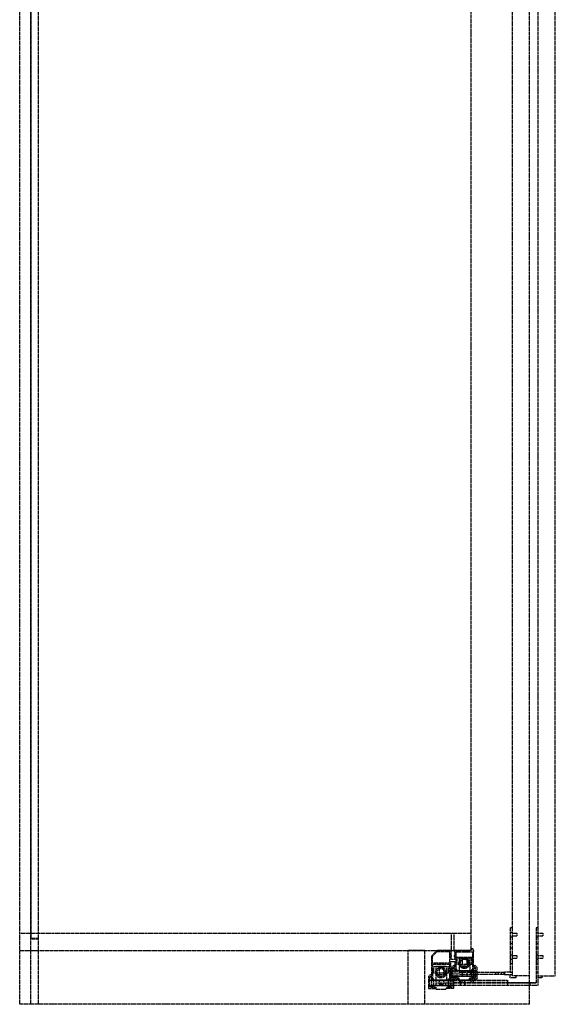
# Model space of a CAD drawing. Header units: millimetres. Extents: x -599 to 0, y 0 to 2202.
# Tile 1 of 2: x -599 to 0, y 0 to 1101. Entities that reach past the tile are written whole.
import ezdxf

# ---------------------------------------------------------------- set-up
doc = ezdxf.new("R2010")
doc.units = ezdxf.units.MM
doc.header["$LTSCALE"] = 10
doc.linetypes.add('ALLCAD_Strich', pattern=[0.2, 0.15, -0.05])
doc.layers.add('BESCH_KONT_sich_schn_seit_2d', color=160, linetype='Continuous')

msp = doc.modelspace()

# ---------------------------------------------------------------- linework, layer by layer
at = {"layer": 'BESCH_KONT_sich_schn_seit_2d', "linetype": 'ALLCAD_Strich', "extrusion": (-1.09476e-47, 1, -2.22045e-16)}
for p, q in [((-599, 0), (-599, 2100)), ((-586.4, 0), (-586.4, 2100)), ((-578, 0), (-578, 2100)), ((-29, 0), (-29, 2100)), ((-586, 73.5), (-586, 2086.5)), ((-48, 32), (-48, 2080)), ((-19, 32), (-19, 2080)), ((0, 32), (0, 2080)), ((-94, 79), (-94, 2040)), ((-586.4, 79), (-599, 79)), ((-578, 79), (-586.4, 79)), ((-94, 79), (-578, 79)), ((-116, 60), (-116, 79)), ((-113, 60), (-113, 79)), ((-94, 60), (-94, 79)), ((-50.5, 85.5), (-50.5, 36)), ((-48, 85.5), (-50.5, 85.5)), ((-50.5, 80.5), (-48, 80.5)), ((-48, 79.5), (-43, 79.5)), ((-43, 79.5), (-43, 76.5)), ((-21.5, 85.5), (-21.5, 24)), ((-19, 85.5), (-21.5, 85.5)), ((-21.5, 80.5), (-19, 80.5)), ((-19, 79.5), (-14, 79.5)), ((-14, 79.5), (-14, 76.5)), ((-578, 73), (-586.4, 73)), ((-578, 73.5), (-586, 73.5)), ((-50.5, 75.5), (-48, 75.5)), ((-50.5, 68), (-48, 68)), ((-48, 76.5), (-43, 76.5)), ((-21.5, 75.5), (-19, 75.5)), ((-21.5, 68), (-19, 68)), ((-19, 76.5), (-14, 76.5)), ((-599, 60), (-94, 60)), ((-146, 60), (-165, 60)), ((-165, 60), (-165, 0)), ((-146, 0), (-146, 60)), ((-132.5, 60), (-138.5, 54)), ((-137.5, 53.6), (-132.1, 59)), ((-116, 60), (-132.5, 60)), ((-132.1, 59), (-118.5, 59)), ((-118.5, 59), (-118.5, 46)), ((-116.5, 59), (-116, 59)), ((-116.5, 54.5), (-116.5, 59)), ((-116, 59), (-116, 60)), ((-113, 60), (-113, 59)), ((-94, 60), (-113, 60)), ((-113, 59), (-112.5, 59)), ((-112.5, 59), (-112.5, 54.5)), ((-111, 58.5), (-92.5, 58.5)), ((-111, 39.5), (-111, 58.5)), ((-94, 62), (-94, 60)), ((-92, 62), (-94, 62)), ((-92.5, 58.5), (-92.5, 39.5)), ((-92, 60), (-92, 62)), ((-91, 60), (-92, 60)), ((-91.5, 59), (-91, 59)), ((-91.5, 41.5), (-91.5, 59)), ((-91, 59), (-91, 60)), ((-50.5, 63), (-48, 63)), ((-50.5, 55.5), (-48, 55.5)), ((-21.5, 63), (-19, 63)), ((-21.5, 55.5), (-19, 55.5)), ((-138.5, 54), (-138.5, 31)), ((-137.5, 46), (-137.5, 53.6)), ((-118.5, 46), (-137.5, 46)), ((-137, 45), (-118.5, 45)), ((-137, 29), (-137, 45)), ((-118.5, 45), (-118.5, 29)), ((-117, 48), (-112.5, 48)), ((-117, 31), (-117, 48)), ((-116, 54.5), (-116.5, 54.5)), ((-116.5, 50), (-116.5, 53.5)), ((-116.5, 53.5), (-116, 53.5)), ((-116.5, 50), (-116.5, 50)), ((-116.5, 50), (-116.5, 50)), ((-112.5, 50), (-116.5, 50)), ((-116.5, 50), (-116.5, 50)), ((-116.5, 50), (-116.5, 50)), ((-116.5, 50), (-116.5, 50)), ((-116.5, 50), (-116.5, 50)), ((-116.5, 50), (-116.5, 50)), ((-116.5, 50), (-116.5, 50)), ((-116.5, 50), (-116.5, 50)), ((-116.5, 50), (-116.5, 50)), ((-116.5, 50), (-116.5, 50)), ((-116.5, 50), (-116.5, 50)), ((-116.5, 50), (-116.5, 50)), ((-116.5, 50), (-116.5, 50)), ((-116.5, 50), (-116.5, 50)), ((-116.5, 50), (-116.5, 50)), ((-116.5, 50), (-116.5, 50)), ((-116.5, 50), (-116.5, 50)), ((-116.5, 50), (-116.5, 50)), ((-116, 53.5), (-116, 54.5)), ((-113, 54.5), (-113, 53.5)), ((-112.5, 54.5), (-113, 54.5)), ((-113, 53.5), (-112.5, 53.5)), ((-112.5, 53.5), (-112.5, 50)), ((-112.5, 48), (-112.5, 41.5)), ((-92.5, 52.5), (-111, 52.5)), ((-93.3, 51.5), (-109.7, 51.5)), ((-109.7, 44.5), (-109.7, 51.5)), ((-93.3, 44.5), (-109.7, 44.5)), ((-107.5, 52), (-107.5, 36)), ((-107.5, 52), (-95.5, 52)), ((-104, 51.5), (-104, 43)), ((-99, 51.5), (-99, 43)), ((-95.5, 52), (-95.5, 36)), ((-93.3, 44.5), (-93.3, 51.5)), ((-50.5, 50.5), (-48, 50.5)), ((-50.5, 45.5), (-48, 45.5)), ((-48, 54.5), (-43, 54.5)), ((-48, 51.5), (-43, 51.5)), ((-43, 54.5), (-43, 51.5)), ((-21.5, 50.5), (-19, 50.5)), ((-21.5, 45.5), (-19, 45.5)), ((-19, 54.5), (-14, 54.5)), ((-19, 51.5), (-14, 51.5)), ((-14, 54.5), (-14, 51.5)), ((-139.6, 33.1), (-141.8, 31)), ((-138.5, 32.1), (-139.6, 33.1)), ((-118.5, 42), (-137, 42)), ((-135.8, 35), (-135.8, 42)), ((-119.3, 35), (-135.8, 35)), ((-133.5, 42.5), (-133.5, 26.5)), ((-133.5, 42.5), (-121.5, 42.5)), ((-133.5, 33.5), (-121.5, 33.5)), ((-130, 42), (-130, 33.5)), ((-125, 42), (-125, 33.5)), ((-121.5, 42.5), (-121.5, 26.5)), ((-119.3, 35), (-119.3, 42)), ((-115.9, 33.1), (-117, 32.1)), ((-115.9, 33.1), (-113.8, 31)), ((-113.6, 43.6), (-115.8, 41.5)), ((-115.8, 41.5), (-115.8, 28)), ((-115.8, 37.5), (-114.3, 37.5)), ((-115.8, 37.5), (-93.3, 37.5)), ((-114.3, 40.9), (-112.5, 42.6)), ((-114.3, 29.5), (-114.3, 40.9)), ((-112.5, 42.6), (-113.6, 43.6)), ((-113.5, 41.5), (-113.5, 39.5)), ((-112.5, 41.5), (-113.5, 41.5)), ((-113.5, 39.5), (-111, 39.5)), ((-112.3, 39.5), (-112.3, 29.5)), ((-110.3, 39), (-112.3, 39)), ((-93.3, 37.5), (-112.3, 37.5)), ((-110.3, 39), (-112.3, 39)), ((-111, 39.5), (-111, 39.5)), ((-111, 39.5), (-111, 39.5)), ((-111, 39.5), (-111, 39.5)), ((-111, 39.5), (-111, 39.5)), ((-111, 39.5), (-111, 39.5)), ((-111, 39.5), (-111, 39.5)), ((-111, 39.5), (-111, 39.5)), ((-111, 39.5), (-111, 39.5)), ((-111, 39.5), (-111, 39.5)), ((-111, 39.5), (-111, 39.5)), ((-111, 39.5), (-111, 39.5)), ((-111, 39.5), (-111, 39.5)), ((-111, 39.5), (-111, 39.5)), ((-111, 39.5), (-111, 39.5)), ((-111, 39.5), (-111, 39.5)), ((-111, 39.5), (-111, 39.5)), ((-111, 39.5), (-111, 39.5)), ((-110.3, 39), (-110.3, 34.5)), ((-110.3, 34.5), (-110.3, 30)), ((-110.3, 39), (-110.3, 34.5)), ((-110.3, 34.5), (-110.3, 30)), ((-107.5, 43), (-95.5, 43)), ((-107.5, 36), (-95.5, 36)), ((-107.5, 36), (-95, 36)), ((-107.5, 33.5), (-107.5, 36)), ((-95, 33.5), (-107.5, 33.5)), ((-104, 36), (-104, 32)), ((-104, 36), (-104, 33.5)), ((-99, 36), (-99, 32)), ((-99, 36), (-99, 33.5)), ((-95.5, 43), (-95.5, 43)), ((-95.5, 43), (-95.5, 43)), ((-95.5, 43), (-95.5, 43)), ((-95.5, 43), (-95.5, 43)), ((-95.5, 43), (-95.5, 43)), ((-95.5, 43), (-95.5, 43)), ((-95.5, 43), (-95.5, 43)), ((-95.5, 43), (-95.5, 43)), ((-95.5, 43), (-95.5, 43)), ((-95.5, 43), (-95.5, 43)), ((-95.5, 43), (-95.5, 43)), ((-95.5, 43), (-95.5, 43)), ((-95.5, 43), (-95.5, 43)), ((-95.5, 43), (-95.5, 43)), ((-95.5, 43), (-95.5, 43)), ((-95.5, 43), (-95.5, 43)), ((-95.5, 43), (-95.5, 43)), ((-95.5, 43), (-95.5, 43)), ((-95.5, 43), (-95.5, 43)), ((-95.5, 43), (-95.5, 43)), ((-95.5, 43), (-95.5, 43)), ((-95.5, 43), (-95.5, 43)), ((-95.5, 43), (-95.5, 43)), ((-95, 36), (-57, 36)), ((-95, 36), (-95, 33.5)), ((-57, 33.5), (-95, 33.5)), ((-93.3, 30), (-93.3, 39)), ((-93.3, 39), (-91.3, 39)), ((-93.3, 30), (-93.3, 39)), ((-93.3, 39), (-91.3, 39)), ((-93.3, 37.5), (-91.3, 37.5)), ((-87.8, 37.5), (-93.3, 37.5)), ((-92.5, 39.5), (-90.5, 39.5)), ((-92.5, 39.5), (-92.5, 39.5)), ((-92.5, 39.5), (-92.5, 39.5)), ((-92.5, 39.5), (-92.5, 39.5)), ((-92.5, 39.5), (-92.5, 39.5)), ((-92.5, 39.5), (-92.5, 39.5)), ((-92.5, 39.5), (-92.5, 39.5)), ((-92.5, 39.5), (-92.5, 39.5)), ((-92.5, 39.5), (-92.5, 39.5)), ((-92.5, 39.5), (-92.5, 39.5)), ((-92.5, 39.5), (-92.5, 39.5)), ((-92.5, 39.5), (-92.5, 39.5)), ((-92.5, 39.5), (-92.5, 39.5)), ((-92.5, 39.5), (-92.5, 39.5)), ((-92.5, 39.5), (-92.5, 39.5)), ((-92.5, 39.5), (-92.5, 39.5)), ((-92.5, 39.5), (-92.5, 39.5)), ((-92.5, 39.5), (-92.5, 39.5)), ((-90.5, 41.5), (-91.5, 41.5)), ((-91.3, 29.5), (-91.3, 39.5)), ((-89.9, 43.6), (-91, 42.6)), ((-89.3, 40.9), (-91, 42.6)), ((-90.5, 39.5), (-90.5, 41.5)), ((-89.9, 43.6), (-87.8, 41.5)), ((-89.3, 29.5), (-89.3, 40.9)), ((-87.8, 37.5), (-89.3, 37.5)), ((-87.8, 41.5), (-87.8, 28)), ((-67, 36), (-67, 33.5)), ((-64, 36), (-64, 33.5)), ((-60.5, 36), (-60.5, 33.5)), ((-57.5, 36), (-57.5, 33.5)), ((-50.5, 36), (-57, 36)), ((-57, 36), (-57, 33.5)), ((-57, 33.5), (-48, 33.5)), ((-50.5, 36), (-48, 36)), ((-50.5, 29.5), (-50.5, 33.5)), ((-21.5, 36), (-19, 36)), ((-141.8, 31), (-141.8, 17.5)), ((-141.8, 27), (-140.3, 27)), ((-141.8, 27), (-119.3, 27)), ((-140.3, 30.4), (-138.5, 32.1)), ((-140.3, 19), (-140.3, 30.4)), ((-139, 31), (-139, 29)), ((-138.5, 31), (-139, 31)), ((-139, 29), (-137, 29)), ((-138.3, 29), (-138.3, 19)), ((-136.3, 28.5), (-138.3, 28.5)), ((-119.3, 27), (-138.3, 27)), ((-136.3, 28.5), (-138.3, 28.5)), ((-137, 29), (-137, 29)), ((-137, 29), (-137, 29)), ((-137, 29), (-137, 29)), ((-137, 29), (-137, 29)), ((-137, 29), (-137, 29)), ((-137, 29), (-137, 29)), ((-137, 29), (-137, 29)), ((-137, 29), (-137, 29)), ((-137, 29), (-137, 29)), ((-137, 29), (-137, 29)), ((-137, 29), (-137, 29)), ((-137, 29), (-137, 29)), ((-137, 29), (-137, 29)), ((-137, 29), (-137, 29)), ((-137, 29), (-137, 29)), ((-137, 29), (-137, 29)), ((-137, 29), (-137, 29)), ((-136.3, 28.5), (-136.3, 24)), ((-136.3, 24), (-136.3, 19.5)), ((-136.3, 28.5), (-136.3, 24)), ((-136.3, 24), (-136.3, 19.5)), ((-133.5, 26.5), (-53.5, 26.5)), ((-133.5, 26.5), (-133.5, 21.5)), ((-133.5, 24), (-53.5, 24)), ((-130, 26.5), (-130, 24)), ((-130, 26.5), (-130, 22.5)), ((-130, 22.5), (-125, 22.5)), ((-125, 26.5), (-125, 24)), ((-125, 26.5), (-125, 22.5)), ((-122.5, 21.5), (-122.5, 24)), ((-119.3, 19.5), (-119.3, 28.5)), ((-119.3, 28.5), (-117.3, 28.5)), ((-119.3, 19.5), (-119.3, 28.5)), ((-119.3, 28.5), (-117.3, 28.5)), ((-119.3, 27), (-117.3, 27)), ((-113.8, 27), (-119.3, 27)), ((-118.5, 29), (-116.5, 29)), ((-118.5, 29), (-118.5, 29)), ((-118.5, 29), (-118.5, 29)), ((-118.5, 29), (-118.5, 29)), ((-118.5, 29), (-118.5, 29)), ((-118.5, 29), (-118.5, 29)), ((-118.5, 29), (-118.5, 29)), ((-118.5, 29), (-118.5, 29)), ((-118.5, 29), (-118.5, 29)), ((-118.5, 29), (-118.5, 29)), ((-118.5, 29), (-118.5, 29)), ((-118.5, 29), (-118.5, 29)), ((-118.5, 29), (-118.5, 29)), ((-118.5, 29), (-118.5, 29)), ((-118.5, 29), (-118.5, 29)), ((-118.5, 29), (-118.5, 29)), ((-118.5, 29), (-118.5, 29)), ((-118.5, 29), (-118.5, 29)), ((-117.3, 19), (-117.3, 29)), ((-115.3, 30.4), (-117, 32.1)), ((-116.5, 31), (-117, 31)), ((-116.5, 29), (-116.5, 31)), ((-115.8, 31.5), (-114.3, 31.5)), ((-115.8, 31.5), (-93.3, 31.5)), ((-115.8, 28), (-107.8, 28)), ((-115.3, 19), (-115.3, 30.4)), ((-113.8, 27), (-115.3, 27)), ((-112.3, 29.5), (-114.3, 29.5)), ((-113.8, 31), (-113.8, 17.5)), ((-113.5, 27), (-53.5, 27)), ((-113.5, 26.5), (-113.5, 27)), ((-113.5, 24.5), (-53.5, 24.5)), ((-113.5, 24), (-113.5, 24.5)), ((-93.3, 31.5), (-112.3, 31.5)), ((-110.3, 30), (-112.3, 30)), ((-112.3, 29.5), (-107.8, 29.5)), ((-110.3, 30), (-112.3, 30)), ((-107.8, 29.5), (-107.8, 27.5)), ((-107.8, 27.5), (-95.8, 27.5)), ((-107.5, 26.5), (-107.5, 27.5)), ((-107.5, 24.5), (-29, 24.5)), ((-107.5, 24), (-107.5, 24.5)), ((-107, 26.5), (-107, 24)), ((-106, 21.5), (-106, 26.5)), ((-106, 24), (-106, 21.5)), ((-104.5, 26.5), (-104.5, 24)), ((-104, 32), (-99, 32)), ((-101, 21.5), (-101, 26.5)), ((-101, 24), (-101, 21.5)), ((-99.5, 26.5), (-99.5, 27.5)), ((-95.8, 29.5), (-91.3, 29.5)), ((-95.8, 27.5), (-95.8, 29.5)), ((-87.8, 28), (-95.8, 28)), ((-94.5, 26.5), (-94.5, 24)), ((-93.3, 31.5), (-91.3, 31.5)), ((-87.8, 31.5), (-93.3, 31.5)), ((-93.3, 30), (-91.3, 30)), ((-93.3, 30), (-91.3, 30)), ((-92, 26.5), (-92, 24)), ((-91.3, 29.5), (-89.3, 29.5)), ((-87.8, 31.5), (-89.3, 31.5)), ((-53.5, 27), (-53.5, 26.5)), ((-53.5, 26.5), (-53.5, 21.5)), ((-53.5, 24), (-53, 24)), ((-53, 24), (-29, 24)), ((-53, 21.5), (-53, 24)), ((-44, 29.5), (-50.5, 29.5)), ((-29, 32), (-48, 32)), ((-44, 32), (-44, 29.5)), ((-29, 24.5), (-21.5, 24.5)), ((-29, 24), (-28, 24)), ((-28, 24), (-21.5, 24)), ((-28, 21.5), (-28, 24)), ((-21.5, 24), (-21.5, 24)), ((-21.5, 24), (-21.5, 24)), ((-21.5, 24), (-21.5, 24)), ((-21.5, 24), (-21.5, 24)), ((-21.5, 24), (-21.5, 24)), ((-21.5, 24), (-21.5, 24)), ((-21.5, 24), (-21.5, 24)), ((-21.5, 24), (-21.5, 24)), ((-21.5, 24), (-21.5, 24)), ((-21.5, 24), (-21.5, 24)), ((-21.5, 24), (-21.5, 24)), ((-21.5, 24), (-21.5, 24)), ((-21.5, 24), (-21.5, 24)), ((-21.5, 24), (-21.5, 24)), ((-21.5, 24), (-21.5, 24)), ((-21.5, 24), (-21.5, 24)), ((-21.5, 24), (-21.5, 24)), ((-21.5, 24), (-21.5, 24)), ((-21.5, 24), (-21.5, 24)), ((-21.5, 24), (-21.5, 24)), ((-21.5, 24), (-21.5, 24)), ((-21.5, 24), (-21.5, 24)), ((-21.5, 24), (-21.5, 24)), ((-19, 21.5), (-19, 32)), ((-19, 32), (0, 32)), ((-15, 29.5), (-19, 29.5)), ((-15, 32), (-15, 29.5)), ((-141.8, 21), (-140.3, 21)), ((-141.8, 21), (-119.3, 21)), ((-141.8, 17.5), (-133.8, 17.5)), ((-138.3, 19), (-140.3, 19)), ((-119.3, 21), (-138.3, 21)), ((-136.3, 19.5), (-138.3, 19.5)), ((-138.3, 19), (-133.8, 19)), ((-136.3, 19.5), (-138.3, 19.5)), ((-133.8, 19), (-133.8, 17)), ((-133.8, 17), (-121.8, 17)), ((-133.5, 21.5), (-53.5, 21.5)), ((-121.8, 19), (-117.3, 19)), ((-121.8, 17), (-121.8, 19)), ((-113.8, 17.5), (-121.8, 17.5)), ((-119.3, 21), (-117.3, 21)), ((-113.8, 21), (-119.3, 21)), ((-119.3, 19.5), (-117.3, 19.5)), ((-119.3, 19.5), (-117.3, 19.5)), ((-117.3, 19), (-115.3, 19)), ((-113.8, 21), (-115.3, 21)), ((-53.5, 21.5), (-53, 21.5)), ((-53, 21.5), (-29, 21.5)), ((-29, 21.5), (-28, 21.5)), ((-28, 21.5), (-19, 21.5)), ((-29, 0), (-599, 0))]:
    msp.add_line(p, q, dxfattribs=at)
at = {"layer": 'BESCH_KONT_sich_schn_seit_2d', "linetype": 'ALLCAD_Strich'}
for centre, radius in [((-101.8, 46), 6), ((-101.8, 46), 4.5), ((-101.8, 46), 4.5), ((-127.8, 35.5), 6), ((-127.8, 35.5), 4.5), ((-127.8, 35.5), 4.5)]:
    msp.add_circle(centre, radius, dxfattribs=at)
at = {"layer": 'BESCH_KONT_sich_schn_seit_2d', "linetype": 'ALLCAD_Strich', "extrusion": (-2.22045e-16, -2.22045e-16, -1)}
for centre, radius, start, end in [((95.5, 43), 0.00093, 90, 180), ((95.5, 43), 0.00093, 180, 270), ((95.5, 43), 0.00116, 90, 180), ((95.5, 43), 0.00116, 180, 270), ((95.5, 43), 0.00271, 0, 90), ((95.5, 43), 0.00271, 270, 0), ((95.5, 43), 0.00116, 90, 180), ((95.5, 43), 0.00116, 180, 270), ((95.5, 43), 0.00271, 0, 90), ((95.5, 43), 0.00271, 270, 0), ((21.5, 24), 0.00116, 90, 180), ((21.5, 24), 0.00116, 180, 270), ((21.5, 24), 0.00271, 0, 90), ((21.5, 24), 0.00271, 270, 0), ((21.5, 24), 0.00116, 90, 180), ((21.5, 24), 0.00116, 180, 270), ((21.5, 24), 0.00271, 0, 90), ((21.5, 24), 0.00271, 270, 0), ((21.5, 24), 0.00093, 90, 180), ((21.5, 24), 0.00093, 180, 270)]:
    msp.add_arc(centre, radius, start, end, dxfattribs=at)
at = {"layer": 'BESCH_KONT_sich_schn_seit_2d', "linetype": 'ALLCAD_Strich'}
for centre, radius, start, end in [((-95.5, 43), 0.00217, 270, 360), ((-95.5, 43), 0.00217, 0, 90), ((-95.5, 43), 0.00271, 270, 0), ((-95.5, 43), 0.00271, 0, 90), ((-95.5, 43), 0.00116, 180, 270), ((-95.5, 43), 0.00116, 90, 180), ((-95.5, 43), 0.00271, 270, 0), ((-95.5, 43), 0.00271, 0, 90), ((-95.5, 43), 0.00116, 180, 270), ((-95.5, 43), 0.00116, 90, 180), ((-21.5, 24), 0.00271, 270, 0), ((-21.5, 24), 0.00271, 0, 90), ((-21.5, 24), 0.00116, 180, 270), ((-21.5, 24), 0.00116, 90, 180), ((-21.5, 24), 0.00271, 270, 0), ((-21.5, 24), 0.00271, 0, 90), ((-21.5, 24), 0.00116, 180, 270), ((-21.5, 24), 0.00116, 90, 180), ((-21.5, 24), 0.00217, 270, 360), ((-21.5, 24), 0.00217, 0, 90)]:
    msp.add_arc(centre, radius, start, end, dxfattribs=at)

doc.saveas('drawing.dxf')
